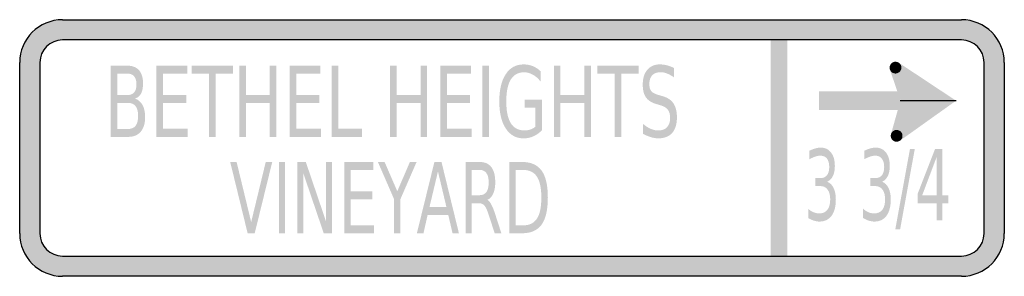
# Model space of a CAD drawing. Header units: inches. Extents: x -0.5 to 0.5, y -0.13 to 0.13.
import ezdxf

# ---------------------------------------------------------------- set-up
doc = ezdxf.new("R2010")
doc.units = ezdxf.units.IN
doc.header["$MEASUREMENT"] = 0

msp = doc.modelspace()

# ---------------------------------------------------------------- hatches: boundary and pattern name
h = msp.add_hatch(color=7)
h.paths.add_polyline_path([(-0.4565, 0.1305), (0.4565, 0.1305), (0.4625, 0.13), (0.468, 0.1288), (0.4735, 0.127), (0.4785, 0.1245), (0.4832, 0.1213), (0.4873, 0.1177), (0.491, 0.1135), (0.494, 0.1088), (0.4965, 0.1038), (0.4985, 0.0985), (0.4997, 0.0928), (0.5, 0.087), (0.5, -0.087), (0.4997, -0.0928), (0.4985, -0.0985), (0.4965, -0.1038), (0.494, -0.1088), (0.491, -0.1135), (0.4873, -0.1177), (0.4832, -0.1213), (0.4785, -0.1245), (0.4735, -0.127), (0.468, -0.1288), (0.4625, -0.13), (0.4565, -0.1305), (-0.4565, -0.1305), (-0.4625, -0.13), (-0.468, -0.1288), (-0.4735, -0.127), (-0.4785, -0.1245), (-0.4832, -0.1213), (-0.4873, -0.1177), (-0.491, -0.1135), (-0.494, -0.1088), (-0.4967, -0.1038), (-0.4985, -0.0985), (-0.4997, -0.0928), (-0.5, -0.087), (-0.5, 0.087), (-0.4997, 0.0928), (-0.4985, 0.0985), (-0.4967, 0.1038), (-0.494, 0.1088), (-0.491, 0.1135), (-0.4873, 0.1177), (-0.4832, 0.1213), (-0.4785, 0.1245), (-0.4735, 0.127), (-0.468, 0.1288), (-0.4625, 0.13), (-0.4565, 0.1305)])
edge = h.paths.add_edge_path(flags=0)
edge.add_spline(control_points=[(-0.4795, -0.087), (-0.4795, -0.0996), (-0.4692, -0.1099), (-0.4565, -0.1099)], knot_values=[0, 0, 0, 0, 1, 1, 1, 1], degree=3, periodic=0)
edge.add_line((-0.4565, -0.1099), (0.4565, -0.1099))
edge.add_spline(control_points=[(0.4565, -0.1099), (0.4692, -0.1099), (0.4795, -0.0996), (0.4795, -0.087)], knot_values=[0, 0, 0, 0, 1, 1, 1, 1], degree=3, periodic=0)
edge.add_line((0.4795, -0.087), (0.4795, 0.087))
edge.add_spline(control_points=[(0.4795, 0.087), (0.4795, 0.0996), (0.4692, 0.1099), (0.4565, 0.1099)], knot_values=[0, 0, 0, 0, 1, 1, 1, 1], degree=3, periodic=0)
edge.add_line((0.4565, 0.1099), (-0.4565, 0.1099))
edge.add_spline(control_points=[(-0.4565, 0.1099), (-0.4692, 0.1099), (-0.4795, 0.0996), (-0.4795, 0.087)], knot_values=[0, 0, 0, 0, 1, 1, 1, 1], degree=3, periodic=0)
edge.add_line((-0.4795, 0.087), (-0.4795, -0.087))
for points in [[(0.2627, 0.1099), (0.2627, -0.1099), (0.2796, -0.1099), (0.2796, 0.1099), (0.2627, 0.1099)], [(-0.3612, 0.0837), (-0.3299, 0.0837), (-0.3299, 0.0755), (-0.3545, 0.0755), (-0.3545, 0.054), (-0.3309, 0.054), (-0.3309, 0.0458), (-0.3545, 0.0458), (-0.3545, 0.0195), (-0.3293, 0.0195), (-0.3293, 0.0113), (-0.3612, 0.0113), (-0.3612, 0.0837)], [(-0.3252, 0.0837), (-0.2834, 0.0837), (-0.2834, 0.0755), (-0.3009, 0.0755), (-0.3009, 0.0113), (-0.3076, 0.0113), (-0.3076, 0.0755), (-0.3252, 0.0755), (-0.3252, 0.0837)], [(-0.2769, 0.0837), (-0.2703, 0.0837), (-0.2703, 0.054), (-0.246, 0.054), (-0.246, 0.0837), (-0.2393, 0.0837), (-0.2393, 0.0113), (-0.246, 0.0113), (-0.246, 0.0458), (-0.2703, 0.0458), (-0.2703, 0.0113), (-0.2769, 0.0113), (-0.2769, 0.0837)], [(-0.2259, 0.0837), (-0.1947, 0.0837), (-0.1947, 0.0755), (-0.2192, 0.0755), (-0.2192, 0.054), (-0.1957, 0.054), (-0.1957, 0.0458), (-0.2192, 0.0458), (-0.2192, 0.0195), (-0.1941, 0.0195), (-0.1941, 0.0113), (-0.2259, 0.0113), (-0.2259, 0.0837)], [(-0.1831, 0.0837), (-0.1764, 0.0837), (-0.1764, 0.0195), (-0.1524, 0.0195), (-0.1524, 0.0113), (-0.1831, 0.0113), (-0.1831, 0.0837)], [(-0.1238, 0.0837), (-0.1171, 0.0837), (-0.1171, 0.054), (-0.0928, 0.054), (-0.0928, 0.0837), (-0.0862, 0.0837), (-0.0862, 0.0113), (-0.0928, 0.0113), (-0.0928, 0.0458), (-0.1171, 0.0458), (-0.1171, 0.0113), (-0.1238, 0.0113), (-0.1238, 0.0837)], [(-0.0728, 0.0837), (-0.0416, 0.0837), (-0.0416, 0.0755), (-0.0661, 0.0755), (-0.0661, 0.054), (-0.0426, 0.054), (-0.0426, 0.0458), (-0.0661, 0.0458), (-0.0661, 0.0195), (-0.041, 0.0195), (-0.041, 0.0113), (-0.0728, 0.0113), (-0.0728, 0.0837)], [(-0.03, 0.0837), (-0.0233, 0.0837), (-0.0233, 0.0113), (-0.03, 0.0113), (-0.03, 0.0837)], [(0.0425, 0.0837), (0.0492, 0.0837), (0.0492, 0.054), (0.0735, 0.054), (0.0735, 0.0837), (0.0802, 0.0837), (0.0802, 0.0113), (0.0735, 0.0113), (0.0735, 0.0458), (0.0492, 0.0458), (0.0492, 0.0113), (0.0425, 0.0113), (0.0425, 0.0837)], [(0.0867, 0.0837), (0.1285, 0.0837), (0.1285, 0.0755), (0.111, 0.0755), (0.111, 0.0113), (0.1043, 0.0113), (0.1043, 0.0755), (0.0867, 0.0755), (0.0867, 0.0837)], [(0.384, 0.084), (0.3838, 0.0834), (0.3836, 0.0829), (0.3835, 0.0823), (0.3835, 0.0817), (0.3835, 0.0811), (0.3836, 0.0805), (0.3838, 0.08), (0.384, 0.0794), (0.3842, 0.0789), (0.3845, 0.0784), (0.3849, 0.0779), (0.3853, 0.0775), (0.3857, 0.0771), (0.3862, 0.0767), (0.3867, 0.0764), (0.3872, 0.0762), (0.3878, 0.076), (0.3883, 0.0758), (0.3889, 0.0758), (0.3895, 0.0757), (0.3901, 0.0758), (0.3907, 0.0759), (0.3912, 0.076), (0.3918, 0.0762), (0.3923, 0.0765), (0.3928, 0.0768), (0.3933, 0.0771), (0.3937, 0.0775), (0.3941, 0.0779), (0.3945, 0.0784), (0.3948, 0.0789), (0.395, 0.0794), (0.3895, 0.0817), (0.384, 0.084)], [(0.3928, 0.0867), (0.3838, 0.0798), (0.3887, 0.0662), (0.3954, 0.0663), (0.3928, 0.0867)], [(0.395, 0.0794), (0.3952, 0.08), (0.3954, 0.0806), (0.3954, 0.0811), (0.3955, 0.0817), (0.3954, 0.0823), (0.3953, 0.0829), (0.3952, 0.0835), (0.395, 0.084), (0.3948, 0.0846), (0.3944, 0.0851), (0.3941, 0.0855), (0.3937, 0.086), (0.3933, 0.0863), (0.3928, 0.0867), (0.3923, 0.087), (0.3918, 0.0872), (0.3912, 0.0874), (0.3906, 0.0876), (0.3901, 0.0877), (0.3895, 0.0877), (0.3889, 0.0877), (0.3883, 0.0876), (0.3877, 0.0874), (0.3872, 0.0872), (0.3867, 0.087), (0.3862, 0.0867), (0.3857, 0.0863), (0.3852, 0.0859), (0.3849, 0.0855), (0.3845, 0.085), (0.3842, 0.0845), (0.384, 0.084), (0.3895, 0.0817), (0.395, 0.0794)], [(0.451, 0.0481), (0.3928, 0.0867), (0.3945, 0.0484), (0.3941, 0.0075), (0.451, 0.0481)], [(0.3838, 0.0798), (0.3944, 0.0485), (0.399, 0.0483), (0.3946, 0.0682), (0.3838, 0.0798)], [(0.3942, 0.0577), (0.3118, 0.0577), (0.3118, 0.0385), (0.3942, 0.0385), (0.3942, 0.0577)], [(0.3941, 0.0075), (0.3849, 0.0141), (0.3945, 0.0481), (0.4092, 0.044), (0.3941, 0.0075)], [(0.3851, 0.0146), (0.3849, 0.0141), (0.3848, 0.0135), (0.3847, 0.0129), (0.3847, 0.0124), (0.3847, 0.0118), (0.3848, 0.0112), (0.3849, 0.0106), (0.3851, 0.0101), (0.3854, 0.0095), (0.3857, 0.009), (0.386, 0.0086), (0.3864, 0.0081), (0.3869, 0.0077), (0.3873, 0.0074), (0.3878, 0.0071), (0.3884, 0.0068), (0.3889, 0.0066), (0.3895, 0.0065), (0.3901, 0.0064), (0.3907, 0.0064), (0.3912, 0.0064), (0.3918, 0.0065), (0.3924, 0.0067), (0.393, 0.0069), (0.3935, 0.0071), (0.394, 0.0074), (0.3945, 0.0078), (0.3949, 0.0082), (0.3953, 0.0086), (0.3956, 0.0091), (0.3959, 0.0096), (0.3962, 0.0101), (0.3906, 0.0124), (0.3851, 0.0146)], [(0.3962, 0.0101), (0.3964, 0.0107), (0.3965, 0.0112), (0.3966, 0.0118), (0.3966, 0.0124), (0.3966, 0.013), (0.3965, 0.0136), (0.3964, 0.0141), (0.3962, 0.0147), (0.3959, 0.0152), (0.3956, 0.0157), (0.3952, 0.0162), (0.3949, 0.0166), (0.3944, 0.017), (0.3939, 0.0174), (0.3934, 0.0177), (0.3929, 0.0179), (0.3924, 0.0181), (0.3918, 0.0182), (0.3912, 0.0183), (0.3906, 0.0184), (0.39, 0.0183), (0.3895, 0.0182), (0.3889, 0.0181), (0.3883, 0.0179), (0.3878, 0.0176), (0.3873, 0.0173), (0.3868, 0.017), (0.3864, 0.0166), (0.386, 0.0162), (0.3857, 0.0157), (0.3854, 0.0152), (0.3851, 0.0146), (0.3906, 0.0124), (0.3962, 0.0101)], [(0.4042, -0.0009), (0.4091, -0.0009), (0.3942, -0.0826), (0.3893, -0.0826), (0.4042, -0.0009)], [(-0.2685, -0.0867), (-0.2862, -0.0142), (-0.2797, -0.0142), (-0.2649, -0.0753), (-0.2501, -0.0142), (-0.2435, -0.0142), (-0.2613, -0.0867), (-0.2685, -0.0867)], [(-0.2368, -0.0142), (-0.2305, -0.0142), (-0.2305, -0.0867), (-0.2368, -0.0867), (-0.2368, -0.0142)], [(-0.2179, -0.0142), (-0.2094, -0.0142), (-0.1888, -0.0749), (-0.1888, -0.0142), (-0.1827, -0.0142), (-0.1827, -0.0867), (-0.1912, -0.0867), (-0.2118, -0.0261), (-0.2118, -0.0867), (-0.2179, -0.0867), (-0.2179, -0.0142)], [(-0.1702, -0.0142), (-0.1407, -0.0142), (-0.1407, -0.0225), (-0.1638, -0.0225), (-0.1638, -0.044), (-0.1417, -0.044), (-0.1417, -0.0522), (-0.1638, -0.0522), (-0.1638, -0.0785), (-0.1401, -0.0785), (-0.1401, -0.0867), (-0.1702, -0.0867), (-0.1702, -0.0142)], [(-0.1362, -0.0142), (-0.1294, -0.0142), (-0.1165, -0.044), (-0.1037, -0.0142), (-0.0969, -0.0142), (-0.1134, -0.0522), (-0.1134, -0.0867), (-0.1197, -0.0867), (-0.1197, -0.0522), (-0.1362, -0.0142)]]:
    msp.add_hatch(color=7).paths.add_polyline_path(points)
h = msp.add_hatch(color=7)
edge = h.paths.add_edge_path()
edge.add_line((-0.4077, 0.0837), (-0.3906, 0.0837))
edge.add_spline(control_points=[(-0.3906, 0.0837), (-0.3855, 0.0837), (-0.3816, 0.0822), (-0.3788, 0.0791), (-0.3761, 0.076), (-0.3747, 0.0715), (-0.3747, 0.0658), (-0.3747, 0.0614), (-0.3754, 0.0578), (-0.3768, 0.0552), (-0.3782, 0.0526), (-0.3803, 0.051), (-0.383, 0.0503)], knot_values=[0, 0, 0, 0, 1, 1, 1, 2, 2, 2, 3, 3, 3, 4, 4, 4, 4], degree=3, periodic=0)
edge.add_spline(control_points=[(-0.383, 0.0503), (-0.3797, 0.0493), (-0.3772, 0.0471), (-0.3753, 0.0438), (-0.3735, 0.0406), (-0.3726, 0.0365), (-0.3726, 0.0315), (-0.3726, 0.0251), (-0.3741, 0.0201), (-0.3771, 0.0165), (-0.3801, 0.013), (-0.3844, 0.0113), (-0.39, 0.0113)], knot_values=[0, 0, 0, 0, 1, 1, 1, 2, 2, 2, 3, 3, 3, 4, 4, 4, 4], degree=3, periodic=0)
edge.add_line((-0.39, 0.0113), (-0.4077, 0.0113))
edge.add_line((-0.4077, 0.0113), (-0.4077, 0.0837))
edge = h.paths.add_edge_path(flags=0)
edge.add_line((-0.401, 0.0459), (-0.401, 0.0193))
edge.add_line((-0.401, 0.0193), (-0.3903, 0.0193))
edge.add_spline(control_points=[(-0.3903, 0.0193), (-0.3867, 0.0193), (-0.384, 0.0204), (-0.3823, 0.0226), (-0.3806, 0.0248), (-0.3797, 0.0281), (-0.3797, 0.0326), (-0.3797, 0.0371), (-0.3806, 0.0405), (-0.3823, 0.0426), (-0.384, 0.0448), (-0.3867, 0.0459), (-0.3903, 0.0459)], knot_values=[0, 0, 0, 0, 1, 1, 1, 2, 2, 2, 3, 3, 3, 4, 4, 4, 4], degree=3, periodic=0)
edge.add_line((-0.3903, 0.0459), (-0.401, 0.0459))
edge = h.paths.add_edge_path(flags=0)
edge.add_line((-0.401, 0.0757), (-0.401, 0.0538))
edge.add_line((-0.401, 0.0538), (-0.3911, 0.0538))
edge.add_spline(control_points=[(-0.3911, 0.0538), (-0.3878, 0.0538), (-0.3854, 0.0547), (-0.3838, 0.0565), (-0.3822, 0.0583), (-0.3814, 0.0611), (-0.3814, 0.0647), (-0.3814, 0.0684), (-0.3822, 0.0711), (-0.3838, 0.0729), (-0.3854, 0.0748), (-0.3878, 0.0757), (-0.3911, 0.0757)], knot_values=[0, 0, 0, 0, 1, 1, 1, 2, 2, 2, 3, 3, 3, 4, 4, 4, 4], degree=3, periodic=0)
edge.add_line((-0.3911, 0.0757), (-0.401, 0.0757))
h = msp.add_hatch(color=7)
edge = h.paths.add_edge_path()
edge.add_line((0.0237, 0.0216), (0.0237, 0.0411))
edge.add_line((0.0237, 0.0411), (0.0128, 0.0411))
edge.add_line((0.0128, 0.0411), (0.0128, 0.0491))
edge.add_line((0.0128, 0.0491), (0.0303, 0.0491))
edge.add_line((0.0303, 0.0491), (0.0303, 0.018))
edge.add_spline(control_points=[(0.0303, 0.018), (0.0277, 0.0153), (0.0249, 0.0133), (0.0218, 0.0119), (0.0187, 0.0105), (0.0153, 0.0098), (0.0118, 0.0098), (0.0041, 0.0098), (-0.002, 0.0132), (-0.0063, 0.0198), (-0.0107, 0.0264), (-0.0129, 0.0356), (-0.0129, 0.0474), (-0.0129, 0.0593), (-0.0107, 0.0685), (-0.0063, 0.0751), (-0.002, 0.0817), (0.0041, 0.085), (0.0118, 0.085), (0.015, 0.085), (0.0181, 0.0844), (0.021, 0.0833), (0.0239, 0.0821), (0.0266, 0.0804), (0.029, 0.0781)], knot_values=[0, 0, 0, 0, 1, 1, 1, 2, 2, 2, 3, 3, 3, 4, 4, 4, 5, 5, 5, 6, 6, 6, 7, 7, 7, 8, 8, 8, 8], degree=3, periodic=0)
edge.add_line((0.029, 0.0781), (0.029, 0.0677))
edge.add_spline(control_points=[(0.029, 0.0677), (0.0265, 0.0708), (0.0239, 0.0731), (0.0211, 0.0746), (0.0183, 0.0762), (0.0154, 0.077), (0.0124, 0.077), (0.0063, 0.077), (0.0018, 0.0745), (-0.0013, 0.0695), (-0.0043, 0.0646), (-0.0058, 0.0572), (-0.0058, 0.0474), (-0.0058, 0.0376), (-0.0043, 0.0303), (-0.0013, 0.0253), (0.0018, 0.0204), (0.0063, 0.0179), (0.0124, 0.0179), (0.0147, 0.0179), (0.0169, 0.0182), (0.0187, 0.0188), (0.0206, 0.0194), (0.0222, 0.0203), (0.0237, 0.0216)], knot_values=[0, 0, 0, 0, 1, 1, 1, 2, 2, 2, 3, 3, 3, 4, 4, 4, 5, 5, 5, 6, 6, 6, 7, 7, 7, 8, 8, 8, 8], degree=3, periodic=0)
h = msp.add_hatch(color=7)
edge = h.paths.add_edge_path()
edge.add_line((0.1646, 0.0813), (0.1646, 0.0718))
edge.add_spline(control_points=[(0.1646, 0.0718), (0.162, 0.0736), (0.1596, 0.0749), (0.1574, 0.0758), (0.1551, 0.0766), (0.1529, 0.0771), (0.1509, 0.0771), (0.1472, 0.0771), (0.1444, 0.076), (0.1424, 0.074), (0.1404, 0.0719), (0.1395, 0.0689), (0.1395, 0.0651), (0.1395, 0.0619), (0.1401, 0.0595), (0.1414, 0.0579), (0.1427, 0.0562), (0.1452, 0.0549), (0.1489, 0.0539)], knot_values=[0, 0, 0, 0, 1, 1, 1, 2, 2, 2, 3, 3, 3, 4, 4, 4, 5, 5, 5, 6, 6, 6, 6], degree=3, periodic=0)
edge.add_line((0.1489, 0.0539), (0.1529, 0.0527))
edge.add_spline(control_points=[(0.1529, 0.0527), (0.1579, 0.0513), (0.1616, 0.0489), (0.164, 0.0454), (0.1663, 0.0418), (0.1675, 0.0371), (0.1675, 0.0313), (0.1675, 0.0242), (0.1659, 0.0189), (0.1627, 0.0153), (0.1595, 0.0117), (0.1548, 0.0098), (0.1486, 0.0098), (0.1463, 0.0098), (0.1438, 0.0102), (0.1411, 0.011), (0.1385, 0.0118), (0.1358, 0.0129), (0.1329, 0.0145)], knot_values=[0, 0, 0, 0, 1, 1, 1, 2, 2, 2, 3, 3, 3, 4, 4, 4, 5, 5, 5, 6, 6, 6, 6], degree=3, periodic=0)
edge.add_line((0.1329, 0.0145), (0.1329, 0.0246))
edge.add_spline(control_points=[(0.1329, 0.0246), (0.1357, 0.0223), (0.1383, 0.0206), (0.1409, 0.0195), (0.1435, 0.0184), (0.1461, 0.0178), (0.1486, 0.0178), (0.1524, 0.0178), (0.1554, 0.0189), (0.1574, 0.0211), (0.1595, 0.0233), (0.1606, 0.0264), (0.1606, 0.0305), (0.1606, 0.0341), (0.1598, 0.0369), (0.1583, 0.0389), (0.1568, 0.0409), (0.1544, 0.0424), (0.151, 0.0434)], knot_values=[0, 0, 0, 0, 1, 1, 1, 2, 2, 2, 3, 3, 3, 4, 4, 4, 5, 5, 5, 6, 6, 6, 6], degree=3, periodic=0)
edge.add_line((0.151, 0.0434), (0.1469, 0.0446))
edge.add_spline(control_points=[(0.1469, 0.0446), (0.1419, 0.046), (0.1383, 0.0483), (0.1361, 0.0514), (0.1339, 0.0545), (0.1328, 0.0588), (0.1328, 0.0644), (0.1328, 0.0708), (0.1343, 0.0758), (0.1374, 0.0795), (0.1405, 0.0832), (0.1447, 0.085), (0.1501, 0.085), (0.1524, 0.085), (0.1548, 0.0847), (0.1572, 0.0841), (0.1596, 0.0835), (0.162, 0.0826), (0.1646, 0.0813)], knot_values=[0, 0, 0, 0, 1, 1, 1, 2, 2, 2, 3, 3, 3, 4, 4, 4, 5, 5, 5, 6, 6, 6, 6], degree=3, periodic=0)
h = msp.add_hatch(color=7)
edge = h.paths.add_edge_path()
edge.add_spline(control_points=[(0.3201, -0.0343), (0.3229, -0.0353), (0.325, -0.0374), (0.3266, -0.0406), (0.3281, -0.0437), (0.3289, -0.0476), (0.3289, -0.0523), (0.3289, -0.0594), (0.3275, -0.065), (0.3246, -0.0689), (0.3217, -0.0728), (0.3176, -0.0748), (0.3123, -0.0748), (0.3105, -0.0748), (0.3086, -0.0745), (0.3067, -0.0739), (0.3048, -0.0733), (0.3029, -0.0724), (0.3008, -0.0712)], knot_values=[0, 0, 0, 0, 1, 1, 1, 2, 2, 2, 3, 3, 3, 4, 4, 4, 5, 5, 5, 6, 6, 6, 6], degree=3, periodic=0)
edge.add_line((0.3008, -0.0712), (0.3008, -0.0617))
edge.add_spline(control_points=[(0.3008, -0.0617), (0.3024, -0.0633), (0.3042, -0.0645), (0.3061, -0.0653), (0.308, -0.0661), (0.31, -0.0665), (0.3121, -0.0665), (0.3157, -0.0665), (0.3184, -0.0653), (0.3203, -0.0629), (0.3222, -0.0604), (0.3232, -0.0569), (0.3232, -0.0523), (0.3232, -0.048), (0.3223, -0.0447), (0.3205, -0.0423), (0.3188, -0.0399), (0.3163, -0.0387), (0.3132, -0.0387)], knot_values=[0, 0, 0, 0, 1, 1, 1, 2, 2, 2, 3, 3, 3, 4, 4, 4, 5, 5, 5, 6, 6, 6, 6], degree=3, periodic=0)
edge.add_line((0.3132, -0.0387), (0.3082, -0.0387))
edge.add_line((0.3082, -0.0387), (0.3082, -0.0306))
edge.add_line((0.3082, -0.0306), (0.3134, -0.0306))
edge.add_spline(control_points=[(0.3134, -0.0306), (0.3162, -0.0306), (0.3184, -0.0296), (0.3199, -0.0277), (0.3214, -0.0258), (0.3222, -0.023), (0.3222, -0.0194), (0.3222, -0.0157), (0.3214, -0.0128), (0.3199, -0.0108), (0.3183, -0.0088), (0.3161, -0.0078), (0.3132, -0.0078), (0.3116, -0.0078), (0.3099, -0.0081), (0.3081, -0.0087), (0.3063, -0.0093), (0.3043, -0.0102), (0.3021, -0.0114)], knot_values=[0, 0, 0, 0, 1, 1, 1, 2, 2, 2, 3, 3, 3, 4, 4, 4, 5, 5, 5, 6, 6, 6, 6], degree=3, periodic=0)
edge.add_line((0.3021, -0.0114), (0.3021, -0.0027))
edge.add_spline(control_points=[(0.3021, -0.0027), (0.3043, -0.0017), (0.3064, -0.0009), (0.3083, -0.0004), (0.3102, 0.0002), (0.312, 0.0004), (0.3137, 0.0004), (0.3181, 0.0004), (0.3215, -0.0013), (0.3241, -0.0047), (0.3267, -0.008), (0.3279, -0.0126), (0.3279, -0.0184), (0.3279, -0.0224), (0.3273, -0.0258), (0.3259, -0.0285), (0.3246, -0.0313), (0.3226, -0.0332), (0.3201, -0.0343)], knot_values=[0, 0, 0, 0, 1, 1, 1, 2, 2, 2, 3, 3, 3, 4, 4, 4, 5, 5, 5, 6, 6, 6, 6], degree=3, periodic=0)
h = msp.add_hatch(color=7)
edge = h.paths.add_edge_path()
edge.add_spline(control_points=[(0.3759, -0.0343), (0.3786, -0.0353), (0.3808, -0.0374), (0.3824, -0.0406), (0.3839, -0.0437), (0.3847, -0.0476), (0.3847, -0.0523), (0.3847, -0.0594), (0.3832, -0.065), (0.3804, -0.0689), (0.3775, -0.0728), (0.3734, -0.0748), (0.368, -0.0748), (0.3662, -0.0748), (0.3644, -0.0745), (0.3625, -0.0739), (0.3606, -0.0733), (0.3586, -0.0724), (0.3566, -0.0712)], knot_values=[0, 0, 0, 0, 1, 1, 1, 2, 2, 2, 3, 3, 3, 4, 4, 4, 5, 5, 5, 6, 6, 6, 6], degree=3, periodic=0)
edge.add_line((0.3566, -0.0712), (0.3566, -0.0617))
edge.add_spline(control_points=[(0.3566, -0.0617), (0.3582, -0.0633), (0.36, -0.0645), (0.3619, -0.0653), (0.3638, -0.0661), (0.3658, -0.0665), (0.3678, -0.0665), (0.3715, -0.0665), (0.3742, -0.0653), (0.3761, -0.0629), (0.378, -0.0604), (0.3789, -0.0569), (0.3789, -0.0523), (0.3789, -0.048), (0.3781, -0.0447), (0.3763, -0.0423), (0.3746, -0.0399), (0.3721, -0.0387), (0.3689, -0.0387)], knot_values=[0, 0, 0, 0, 1, 1, 1, 2, 2, 2, 3, 3, 3, 4, 4, 4, 5, 5, 5, 6, 6, 6, 6], degree=3, periodic=0)
edge.add_line((0.3689, -0.0387), (0.364, -0.0387))
edge.add_line((0.364, -0.0387), (0.364, -0.0306))
edge.add_line((0.364, -0.0306), (0.3692, -0.0306))
edge.add_spline(control_points=[(0.3692, -0.0306), (0.372, -0.0306), (0.3742, -0.0296), (0.3757, -0.0277), (0.3772, -0.0258), (0.378, -0.023), (0.378, -0.0194), (0.378, -0.0157), (0.3772, -0.0128), (0.3756, -0.0108), (0.3741, -0.0088), (0.3718, -0.0078), (0.3689, -0.0078), (0.3674, -0.0078), (0.3657, -0.0081), (0.3639, -0.0087), (0.3621, -0.0093), (0.3601, -0.0102), (0.3579, -0.0114)], knot_values=[0, 0, 0, 0, 1, 1, 1, 2, 2, 2, 3, 3, 3, 4, 4, 4, 5, 5, 5, 6, 6, 6, 6], degree=3, periodic=0)
edge.add_line((0.3579, -0.0114), (0.3579, -0.0027))
edge.add_spline(control_points=[(0.3579, -0.0027), (0.3601, -0.0017), (0.3621, -0.0009), (0.364, -0.0004), (0.366, 0.0002), (0.3678, 0.0004), (0.3695, 0.0004), (0.3738, 0.0004), (0.3773, -0.0013), (0.3799, -0.0047), (0.3824, -0.008), (0.3837, -0.0126), (0.3837, -0.0184), (0.3837, -0.0224), (0.383, -0.0258), (0.3817, -0.0285), (0.3803, -0.0313), (0.3784, -0.0332), (0.3759, -0.0343)], knot_values=[0, 0, 0, 0, 1, 1, 1, 2, 2, 2, 3, 3, 3, 4, 4, 4, 5, 5, 5, 6, 6, 6, 6], degree=3, periodic=0)
h = msp.add_hatch(color=7)
h.paths.add_polyline_path([(0.4297, -0.0009), (0.4369, -0.0009), (0.4369, -0.0481), (0.443, -0.0481), (0.443, -0.0563), (0.4369, -0.0563), (0.4369, -0.0734), (0.4312, -0.0734), (0.4312, -0.0563), (0.4119, -0.0563), (0.4119, -0.0468), (0.4297, -0.0009)])
h.paths.add_polyline_path([(0.4312, -0.0094), (0.4166, -0.0481), (0.4312, -0.0481), (0.4312, -0.0094)], flags=0)
h = msp.add_hatch(color=7)
h.paths.add_polyline_path([(-0.0788, -0.0142), (-0.0716, -0.0142), (-0.0539, -0.0867), (-0.0604, -0.0867), (-0.0647, -0.0681), (-0.0857, -0.0681), (-0.0899, -0.0867), (-0.0966, -0.0867), (-0.0788, -0.0142)])
h.paths.add_polyline_path([(-0.0752, -0.0239), (-0.0838, -0.06), (-0.0666, -0.06), (-0.0752, -0.0239)], flags=0)
h = msp.add_hatch(color=7)
edge = h.paths.add_edge_path()
edge.add_spline(control_points=[(-0.025, -0.0527), (-0.0237, -0.0534), (-0.0223, -0.055), (-0.0211, -0.0573), (-0.0198, -0.0596), (-0.0185, -0.0628), (-0.0172, -0.0669)], knot_values=[0, 0, 0, 0, 1, 1, 1, 2, 2, 2, 2], degree=3, periodic=0)
edge.add_line((-0.0172, -0.0669), (-0.0108, -0.0867))
edge.add_line((-0.0108, -0.0867), (-0.0176, -0.0867))
edge.add_line((-0.0176, -0.0867), (-0.0236, -0.0681))
edge.add_spline(control_points=[(-0.0236, -0.0681), (-0.0251, -0.0633), (-0.0266, -0.06), (-0.028, -0.0585), (-0.0295, -0.0569), (-0.0314, -0.0561), (-0.0339, -0.0561)], knot_values=[0, 0, 0, 0, 1, 1, 1, 2, 2, 2, 2], degree=3, periodic=0)
edge.add_line((-0.0339, -0.0561), (-0.0408, -0.0561))
edge.add_line((-0.0408, -0.0561), (-0.0408, -0.0867))
edge.add_line((-0.0408, -0.0867), (-0.0471, -0.0867))
edge.add_line((-0.0471, -0.0867), (-0.0471, -0.0142))
edge.add_line((-0.0471, -0.0142), (-0.0329, -0.0142))
edge.add_spline(control_points=[(-0.0329, -0.0142), (-0.0275, -0.0142), (-0.0236, -0.016), (-0.021, -0.0194), (-0.0183, -0.0229), (-0.017, -0.0281), (-0.017, -0.0351), (-0.017, -0.0397), (-0.0177, -0.0435), (-0.0191, -0.0465), (-0.0204, -0.0495), (-0.0224, -0.0516), (-0.025, -0.0527)], knot_values=[0, 0, 0, 0, 1, 1, 1, 2, 2, 2, 3, 3, 3, 4, 4, 4, 4], degree=3, periodic=0)
edge = h.paths.add_edge_path(flags=0)
edge.add_line((-0.0408, -0.0223), (-0.0408, -0.048))
edge.add_line((-0.0408, -0.048), (-0.0329, -0.048))
edge.add_spline(control_points=[(-0.0329, -0.048), (-0.0298, -0.048), (-0.0275, -0.0469), (-0.026, -0.0448), (-0.0244, -0.0426), (-0.0237, -0.0394), (-0.0237, -0.0351), (-0.0237, -0.0309), (-0.0244, -0.0277), (-0.026, -0.0255), (-0.0275, -0.0234), (-0.0298, -0.0223), (-0.0329, -0.0223)], knot_values=[0, 0, 0, 0, 1, 1, 1, 2, 2, 2, 3, 3, 3, 4, 4, 4, 4], degree=3, periodic=0)
edge.add_line((-0.0329, -0.0223), (-0.0408, -0.0223))
h = msp.add_hatch(color=7)
edge = h.paths.add_edge_path()
edge.add_line((-0.0027, -0.0142), (0.0102, -0.0142))
edge.add_spline(control_points=[(0.0102, -0.0142), (0.0192, -0.0142), (0.0259, -0.0172), (0.0301, -0.023), (0.0343, -0.0288), (0.0364, -0.038), (0.0364, -0.0504), (0.0364, -0.0629), (0.0343, -0.0721), (0.0301, -0.0779), (0.0258, -0.0838), (0.0192, -0.0867), (0.0102, -0.0867)], knot_values=[0, 0, 0, 0, 1, 1, 1, 2, 2, 2, 3, 3, 3, 4, 4, 4, 4], degree=3, periodic=0)
edge.add_line((0.0102, -0.0867), (-0.0027, -0.0867))
edge.add_line((-0.0027, -0.0867), (-0.0027, -0.0142))
edge = h.paths.add_edge_path(flags=0)
edge.add_line((0.0036, -0.0223), (0.0036, -0.0787))
edge.add_line((0.0036, -0.0787), (0.0112, -0.0787))
edge.add_spline(control_points=[(0.0112, -0.0787), (0.0176, -0.0787), (0.0223, -0.0764), (0.0253, -0.0719), (0.0283, -0.0673), (0.0298, -0.0602), (0.0298, -0.0504), (0.0298, -0.0407), (0.0283, -0.0336), (0.0253, -0.0291), (0.0223, -0.0246), (0.0176, -0.0223), (0.0112, -0.0223)], knot_values=[0, 0, 0, 0, 1, 1, 1, 2, 2, 2, 3, 3, 3, 4, 4, 4, 4], degree=3, periodic=0)
edge.add_line((0.0112, -0.0223), (0.0036, -0.0223))

# ---------------------------------------------------------------- linework, layer by layer
at = {"color": 7}
for p, q in [((-0.4565, 0.1304), (0.4565, 0.1304)), ((-0.5, -0.087), (-0.5, 0.087)), ((0.5, 0.087), (0.5, -0.087)), ((0.451, 0.0481), (0.3942, 0.0481)), ((0.4565, -0.1304), (-0.4565, -0.1304))]:
    msp.add_line(p, q, dxfattribs=at)
for points in [[(0.4565, 0.1099), (-0.4565, 0.1099)], [(-0.4795, 0.087), (-0.4795, -0.087)], [(0.4795, -0.087), (0.4795, 0.087)], [(-0.4565, -0.1099), (0.4565, -0.1099)]]:
    msp.add_lwpolyline(points, dxfattribs=at)
for points in [[(-0.4565, 0.1304), (-0.4805, 0.1304), (-0.5, 0.111), (-0.5, 0.087)], [(0.5, 0.087), (0.5, 0.111), (0.4805, 0.1304), (0.4565, 0.1304)], [(-0.4565, 0.1099), (-0.4692, 0.1099), (-0.4795, 0.0996), (-0.4795, 0.087)], [(0.4795, 0.087), (0.4795, 0.0996), (0.4692, 0.1099), (0.4565, 0.1099)], [(-0.5, -0.087), (-0.5, -0.111), (-0.4805, -0.1304), (-0.4565, -0.1304)], [(-0.4795, -0.087), (-0.4795, -0.0996), (-0.4692, -0.1099), (-0.4565, -0.1099)], [(0.4565, -0.1304), (0.4805, -0.1304), (0.5, -0.111), (0.5, -0.087)], [(0.4565, -0.1099), (0.4692, -0.1099), (0.4795, -0.0996), (0.4795, -0.087)]]:
    msp.add_open_spline(points, degree=3, dxfattribs=at)

doc.saveas('drawing.dxf')
